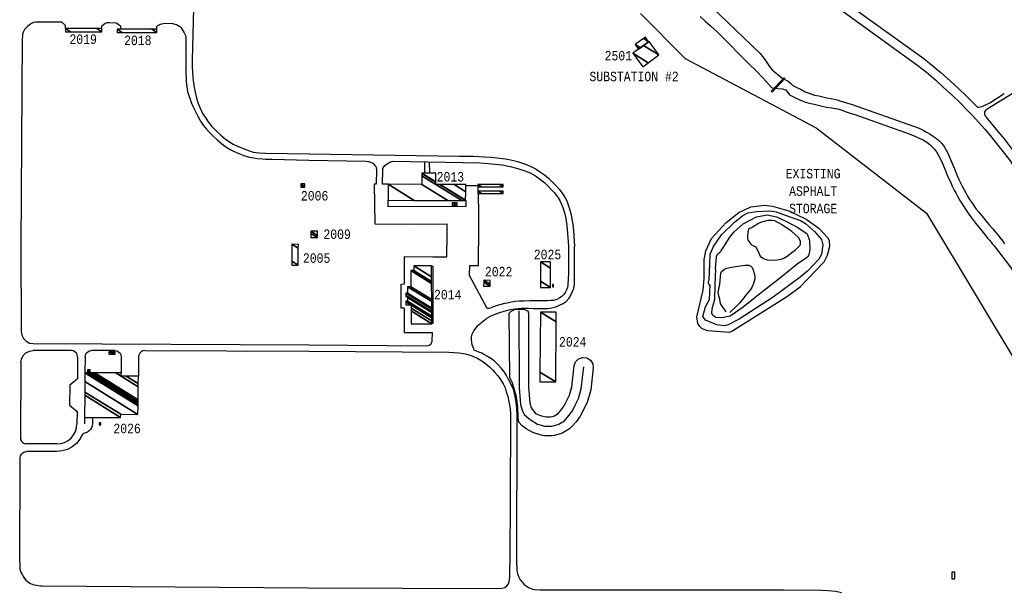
# Model space of a CAD drawing. Extents: x -0.5 to 41.9, y -0.5 to 29.8.
# Tile 116 of 128: x 5.9 to 7.7, y 12.6 to 13.6. Entities that reach past the tile are written whole.
import ezdxf
from ezdxf.enums import TextEntityAlignment as Align

# ---------------------------------------------------------------- set-up
doc = ezdxf.new("R2010")
doc.units = 0
doc.header["$MEASUREMENT"] = 0
doc.linetypes.add('DASHDOT', pattern=[1, 0.5, -0.25, 0, -0.25])
for name, color, linetype in [('11', 2, 'CONTINUOUS'), ('21', 5, 'CONTINUOUS'), ('23', 1, 'CONTINUOUS'), ('31', 2, 'DASHDOT'), ('43', 3, 'CONTINUOUS'), ('44', 1, 'CONTINUOUS')]:
    doc.layers.add(name, color=color, linetype=linetype)
doc.styles.add('MONOTXT', font='MONOTXT', dxfattribs={"height": 0.2})

msp = doc.modelspace()

# ---------------------------------------------------------------- linework, layer by layer
at = {"layer": '11'}
for p, q in [((6.6337, 13.3344), (6.6338, 13.3544)), ((6.6423, 13.3346), (6.642, 13.3542)), ((5.9186, 13.2057), (5.9192, 13.0541)), ((6.0079, 13.0199), (5.9406, 13.02)), ((5.9407, 13.0321), (6.4289, 13.0298)), ((6.0852, 13.0198), (6.0436, 13.0198)), ((6.1381, 13.0197), (6.4281, 13.0186)), ((6.019, 13.0086), (6.0187, 12.9696)), ((6.0323, 13.0085), (6.0322, 12.9804)), ((6.0962, 13.0085), (6.0961, 12.9803)), ((6.1269, 13.0083), (6.1267, 12.9746)), ((5.9187, 12.9979), (5.9178, 12.8658)), ((6.0187, 12.9696), (6.0052, 12.9585)), ((6.0052, 12.9585), (6.0049, 12.9233)), ((6.0049, 12.9233), (6.0182, 12.912)), ((6.0182, 12.912), (6.018, 12.8901)), ((6.0313, 12.9013), (6.0312, 12.8901)), ((5.9826, 12.8545), (5.9288, 12.8545)), ((5.9166, 12.6445), (5.9175, 12.8297)), ((5.9826, 12.8409), (5.9287, 12.841))]:
    msp.add_line(p, q, dxfattribs=at)
for points in [[(6.2278, 13.7649), (6.2218, 13.5344), (6.2217, 13.5238), (6.2226, 13.5118), (6.2237, 13.4984), (6.2255, 13.4861), (6.2274, 13.4778), (6.2298, 13.4673), (6.2328, 13.4573), (6.2363, 13.4493), (6.2404, 13.4398), (6.2458, 13.4316), (6.2504, 13.4248), (6.2568, 13.417), (6.2632, 13.4101), (6.2724, 13.4014), (6.2805, 13.3951), (6.288, 13.3898), (6.2946, 13.3855), (6.3019, 13.3821), (6.3093, 13.3788), (6.3166, 13.376), (6.3231, 13.3739), (6.33, 13.3715), (6.3402, 13.3701), (6.3524, 13.3698), (6.4288, 13.3683)], [(7.2793, 13.7085), (7.5166, 13.5375), (7.5268, 13.5289), (7.5467, 13.5123), (7.5698, 13.4921), (7.5906, 13.4724), (7.6105, 13.452), (7.612, 13.451), (7.6144, 13.4509), (7.6173, 13.4514), (7.621, 13.453), (7.6248, 13.4547), (7.6335, 13.4586), (7.659, 13.4755)], [(7.2697, 13.6967), (7.5064, 13.5247), (7.5218, 13.5132), (7.5381, 13.4991), (7.5512, 13.4868), (7.5671, 13.4726), (7.5807, 13.4595), (7.5925, 13.4471), (7.6028, 13.4363), (7.6136, 13.4246), (7.6251, 13.4114), (7.6366, 13.3977), (7.6471, 13.3846), (7.6572, 13.3719), (7.6695, 13.3557), (7.6835, 13.3348), (7.695, 13.3178), (7.7063, 13.3003), (7.7168, 13.2827), (7.7247, 13.2695), (7.7341, 13.2524), (7.7439, 13.2339), (7.7521, 13.2182), (7.7583, 13.2052)], [(5.9975, 13.5904), (5.9976, 13.596), (5.9919, 13.6008), (5.991, 13.6014), (5.9895, 13.6017), (5.9459, 13.6018), (5.9411, 13.601), (5.9377, 13.5996), (5.9339, 13.597), (5.9307, 13.5939), (5.9276, 13.5908), (5.9253, 13.5884), (5.9238, 13.5862), (5.9225, 13.5837), (5.9216, 13.5804), (5.9214, 13.5771), (5.9212, 13.5723), (5.9186, 13.2057)], [(6.062, 13.5904), (6.062, 13.5953), (6.0675, 13.5993), (6.0686, 13.6001), (6.0698, 13.6007), (6.0712, 13.601), (6.0732, 13.6011), (6.0755, 13.601), (6.087, 13.6007), (6.0886, 13.6002), (6.0949, 13.5952), (6.0949, 13.5891)], [(6.1594, 13.5891), (6.1595, 13.594), (6.1607, 13.5952), (6.162, 13.5964), (6.1636, 13.5972), (6.1655, 13.598), (6.1683, 13.599), (6.1705, 13.5995), (6.1729, 13.5997), (6.1872, 13.5992), (6.1911, 13.5983), (6.1939, 13.5973), (6.197, 13.5958), (6.1999, 13.5939), (6.2022, 13.5915), (6.204, 13.5888), (6.206, 13.5857), (6.2076, 13.5829), (6.2089, 13.5805), (6.2099, 13.5782), (6.2108, 13.5749), (6.2105, 13.5276), (6.2105, 13.5204), (6.2107, 13.5108), (6.211, 13.503), (6.2114, 13.4959), (6.2127, 13.4869), (6.2139, 13.4787), (6.2158, 13.4717), (6.2181, 13.4653), (6.2202, 13.4595), (6.223, 13.4528), (6.2272, 13.4445), (6.2318, 13.4351), (6.2369, 13.4264), (6.2414, 13.419), (6.2471, 13.4123), (6.2521, 13.4067), (6.2589, 13.3999), (6.2667, 13.3925), (6.2771, 13.384), (6.2835, 13.3796), (6.2891, 13.3762), (6.2952, 13.3729), (6.3047, 13.3687), (6.3132, 13.3655), (6.3235, 13.3626), (6.3307, 13.3611), (6.3372, 13.3602), (6.3455, 13.3597), (6.3517, 13.3592), (6.3582, 13.3589), (6.3633, 13.3588), (6.4282, 13.3574)], [(7.2468, 13.4794), (7.2695, 13.5032), (7.2707, 13.5018), (7.2483, 13.4777), (7.2468, 13.4794)], [(7.6733, 13.4749), (7.6289, 13.4477), (7.6258, 13.4453), (7.6244, 13.4427), (7.6241, 13.4406), (7.6243, 13.4382), (7.6256, 13.4359), (7.6272, 13.4336), (7.645, 13.4118), (7.659, 13.3947), (7.6717, 13.3785), (7.6957, 13.3446), (7.7109, 13.3209), (7.7255, 13.2986), (7.7397, 13.2745), (7.7513, 13.2534), (7.768, 13.2212), (7.7764, 13.205)], [(6.4288, 13.3683), (6.6947, 13.3645), (6.7198, 13.364), (6.7392, 13.3632), (6.7513, 13.3624), (6.7619, 13.3613), (6.7715, 13.3604), (6.7799, 13.3589), (6.7906, 13.3566), (6.7974, 13.3549), (6.8063, 13.3521), (6.8147, 13.3488), (6.8234, 13.3449), (6.8308, 13.341), (6.8385, 13.3362), (6.8456, 13.331), (6.8524, 13.3251), (6.8649, 13.313), (6.8717, 13.3056), (6.878, 13.2971), (6.8818, 13.2907), (6.8849, 13.2849), (6.8868, 13.2798), (6.8894, 13.2726), (6.8922, 13.2625), (6.8935, 13.2566), (6.8947, 13.2493), (6.8956, 13.243), (6.8967, 13.2324), (6.8973, 13.2238), (6.8984, 13.2045)], [(6.4282, 13.3574), (6.5293, 13.3555), (6.5337, 13.3546), (6.5378, 13.3534), (6.5416, 13.3516), (6.5437, 13.3498), (6.5453, 13.348), (6.5468, 13.3457), (6.5475, 13.3437), (6.548, 13.3409), (6.5475, 13.3144), (6.544, 13.3144), (6.5452, 13.2444), (6.6082, 13.2436), (6.6726, 13.2441), (6.6726, 13.2059)], [(6.5689, 13.3144), (6.559, 13.3144), (6.5593, 13.34), (6.5595, 13.3426), (6.5611, 13.3455), (6.5631, 13.3478), (6.565, 13.3493), (6.5671, 13.3508), (6.5698, 13.3525), (6.573, 13.354), (6.5759, 13.3551), (6.5778, 13.3556), (6.7311, 13.3523), (6.7458, 13.3513), (6.7589, 13.3502), (6.7705, 13.3487), (6.7848, 13.3462), (6.7984, 13.3427), (6.8107, 13.3385), (6.8203, 13.3346), (6.8295, 13.3295), (6.8386, 13.3229), (6.846, 13.3169), (6.8513, 13.3118), (6.8575, 13.3053), (6.8631, 13.2991), (6.8684, 13.2924), (6.8727, 13.2856), (6.8751, 13.2806), (6.8778, 13.2736), (6.8813, 13.2619), (6.8831, 13.2537), (6.8845, 13.2454), (6.8854, 13.2348), (6.8877, 13.2048)], [(6.7062, 13.3124), (6.7276, 13.3124), (6.7278, 13.2859), (6.7284, 13.2737), (6.7284, 13.2621), (6.7286, 13.2055)], [(6.706, 13.2856), (6.706, 13.2749), (6.5686, 13.2747), (6.5688, 13.2861)], [(6.4289, 13.0298), (6.6363, 13.0283), (6.6395, 13.0286), (6.6418, 13.0293), (6.6434, 13.0305), (6.6448, 13.0319), (6.6457, 13.0336), (6.6464, 13.0356), (6.6465, 13.0368), (6.647, 13.051), (6.5979, 13.0511), (6.5975, 13.0949), (6.5916, 13.0947), (6.5915, 13.1377), (6.5976, 13.1378), (6.5979, 13.1862), (6.6481, 13.1859), (6.6592, 13.1859), (6.6726, 13.1859), (6.6726, 13.2059)], [(6.8877, 13.2048), (6.8882, 13.1563), (6.8869, 13.1371), (6.8863, 13.1318), (6.8845, 13.1274), (6.8822, 13.1226), (6.8794, 13.1191), (6.8765, 13.116), (6.8727, 13.1132), (6.8673, 13.1105), (6.8613, 13.1088), (6.8568, 13.1083), (6.8508, 13.108), (6.8445, 13.108), (6.8278, 13.1081), (6.8188, 13.1081), (6.8095, 13.1076), (6.8015, 13.1071), (6.7933, 13.1065), (6.7864, 13.1053), (6.7792, 13.1041), (6.7747, 13.1031), (6.7683, 13.1014), (6.7615, 13.0994), (6.7534, 13.0966), (6.7498, 13.0952), (6.7467, 13.0944), (6.7452, 13.0941), (6.7439, 13.0944), (6.7127, 13.1527), (6.7131, 13.1708), (6.7286, 13.1708), (6.7286, 13.2055)], [(6.7965, 12.6388), (6.7969, 12.9054), (6.7964, 12.9177), (6.7952, 12.928), (6.7941, 12.9355), (6.7922, 12.9439), (6.7904, 12.9508), (6.7876, 12.9569), (6.7846, 12.9632), (6.7818, 12.9688), (6.7782, 12.9754), (6.7747, 12.9813), (6.7695, 12.9882), (6.7637, 12.9944), (6.7568, 13.0011), (6.7514, 13.0052), (6.7447, 13.0096), (6.7395, 13.0124), (6.7344, 13.015), (6.7293, 13.017), (6.7212, 13.0206), (6.7202, 13.0228), (6.7193, 13.0256), (6.7177, 13.0299), (6.7166, 13.0347), (6.7161, 13.0391), (6.7164, 13.0443), (6.7177, 13.0487), (6.7206, 13.0547), (6.7245, 13.0602), (6.7277, 13.064), (6.7316, 13.0678), (6.7375, 13.0727), (6.7436, 13.077), (6.7511, 13.0813), (6.7582, 13.0844), (6.7662, 13.0875), (6.7743, 13.0899), (6.7826, 13.0918), (6.7927, 13.0935), (6.8048, 13.095), (6.8103, 13.0952), (6.8168, 13.0949), (6.8254, 13.0946), (6.8444, 13.0942), (6.8517, 13.0944), (6.8583, 13.0953), (6.8637, 13.0966), (6.8683, 13.0983), (6.8723, 13.1001), (6.8787, 13.1031), (6.8839, 13.107), (6.8884, 13.1119), (6.8917, 13.117), (6.8947, 13.1234), (6.8971, 13.1296), (6.8983, 13.1376), (6.8988, 13.1479), (6.8987, 13.1559), (6.8987, 13.1597), (6.8984, 13.2045)], [(6.6459, 13.1696), (6.6476, 13.1696), (6.6477, 13.0676), (6.6457, 13.0676)], [(5.9192, 13.0541), (5.9202, 13.0473), (5.9232, 13.0412), (5.9279, 13.0363), (5.934, 13.0331), (5.9407, 13.0321)], [(5.9187, 12.9979), (5.9198, 13.0047), (5.9229, 13.0109), (5.9278, 13.0158), (5.9339, 13.0189), (5.9406, 13.02)], [(6.019, 13.0086), (6.0184, 13.0121), (6.0169, 13.0152), (6.0144, 13.0177), (6.0114, 13.0193), (6.0079, 13.0199)], [(6.0323, 13.0085), (6.0329, 13.012), (6.0345, 13.0152), (6.037, 13.0177), (6.0401, 13.0193), (6.0436, 13.0198)], [(6.0852, 13.0198), (6.0886, 13.0192), (6.0917, 13.0176), (6.0942, 13.0151), (6.0957, 13.012), (6.0962, 13.0085)], [(6.1381, 13.0197), (6.1346, 13.0191), (6.1315, 13.0175), (6.129, 13.015), (6.1274, 13.0118), (6.1269, 13.0083)], [(6.4281, 13.0186), (6.6764, 13.0172), (6.694, 13.0158), (6.7059, 13.014), (6.7172, 13.0104), (6.7272, 13.0058), (6.7346, 13.0016), (6.7417, 12.9966), (6.7481, 12.9911), (6.7534, 12.9859), (6.7578, 12.9811), (6.7631, 12.9751), (6.7677, 12.9684), (6.7721, 12.9611), (6.7756, 12.9535), (6.7778, 12.9469), (6.7804, 12.9384), (6.7826, 12.9289), (6.7841, 12.9207), (6.7851, 12.9096), (6.7855, 12.8937), (6.7839, 12.6405)], [(6.0455, 12.9012), (6.0454, 12.8901), (6.045, 12.8866), (6.0439, 12.8832), (6.0421, 12.8801), (6.0397, 12.8775), (6.0369, 12.8754), (6.0337, 12.874), (6.0315, 12.8735), (6.0299, 12.8728), (6.0285, 12.8717), (6.0273, 12.8704), (6.0261, 12.8686), (6.0248, 12.866), (6.0231, 12.8628), (6.017, 12.8553), (6.0096, 12.8492), (6.0012, 12.8447), (5.992, 12.8419), (5.9826, 12.8409)], [(5.9826, 12.8545), (5.9895, 12.8552), (5.9961, 12.8572), (6.0022, 12.8605), (6.0075, 12.8649), (6.0119, 12.8703), (6.0152, 12.8764), (6.0173, 12.8831), (6.018, 12.8901)], [(5.9178, 12.8658), (5.9183, 12.8623), (5.9198, 12.8592), (5.9223, 12.8567), (5.9254, 12.8551), (5.9288, 12.8545)], [(5.9175, 12.8297), (5.9181, 12.8332), (5.9197, 12.8363), (5.9222, 12.8388), (5.9253, 12.8404), (5.9287, 12.841)], [(5.9166, 12.6445), (5.9167, 12.6399), (5.9167, 12.6365), (5.9169, 12.6328), (5.918, 12.6296), (5.9194, 12.626), (5.921, 12.623), (5.9231, 12.619), (5.9252, 12.616), (5.9277, 12.6133), (5.9305, 12.6109), (5.933, 12.6088), (5.936, 12.6071), (5.9397, 12.6056), (5.9431, 12.6046), (5.9468, 12.6039), (5.9499, 12.6033), (5.9529, 12.6031), (5.9556, 12.6031), (6.4273, 12.5994)], [(6.4273, 12.5994), (6.7613, 12.5982), (6.7701, 12.599), (6.7754, 12.6003), (6.7791, 12.603), (6.7815, 12.6067), (6.7829, 12.6108), (6.7834, 12.6136), (6.7839, 12.6182), (6.784, 12.6218), (6.7839, 12.6405)], [(6.7965, 12.6388), (6.7967, 12.6297), (6.7981, 12.6222), (6.8, 12.6182), (6.8027, 12.6135), (6.8066, 12.6088), (6.8096, 12.6055), (6.8131, 12.6029), (6.8174, 12.6003), (6.8205, 12.5986), (6.8242, 12.5972), (6.8279, 12.5965), (6.8371, 12.596), (7.2684, 12.5961)], [(7.2684, 12.5961), (7.3366, 12.5952), (7.3467, 12.5949), (7.3609, 12.5933), (7.3712, 12.5914)]]:
    msp.add_lwpolyline(points, dxfattribs=at)
at = {"layer": '21'}
msp.add_lwpolyline([(7.5667, 12.6275), (7.5712, 12.6275), (7.5712, 12.6149), (7.5667, 12.6149), (7.5667, 12.6275)], dxfattribs=at)
at = {"layer": '31'}
msp.add_lwpolyline([(7.0151, 13.6168), (7.0942, 13.5376), (7.0942, 13.5376), (7.3261, 13.4142), (7.3261, 13.4142), (7.5215, 13.2632), (7.5215, 13.2632), (7.8798, 12.6656), (7.8798, 12.6656), (8.3489, 12.3914), (8.3489, 12.3914), (8.4725, 12.3741), (8.4725, 12.3741), (8.7569, 12.1786), (8.7569, 12.1786), (9.024, 12.0673), (9.024, 12.0673), (9.1866, 11.8826)], dxfattribs=at)
at = {"layer": '43'}
for points in [[(7.1729, 13.0516), (7.1348, 13.0548), (7.1248, 13.0582), (7.1203, 13.0623), (7.1168, 13.068), (7.1152, 13.0796), (7.1262, 13.1269), (7.128, 13.1471), (7.1283, 13.1812), (7.1312, 13.1963), (7.1413, 13.2183), (7.1671, 13.2469), (7.1897, 13.2646), (7.2108, 13.2742), (7.2351, 13.2772), (7.2488, 13.2755), (7.2779, 13.2675), (7.3087, 13.2525), (7.3312, 13.2364), (7.3472, 13.2193), (7.3491, 13.2144), (7.3501, 13.2042), (7.3458, 13.188), (7.3398, 13.1767)], [(7.1369, 13.1454), (7.1379, 13.173), (7.1389, 13.1906), (7.1446, 13.2043), (7.1588, 13.2248), (7.1816, 13.2471), (7.1967, 13.2593), (7.2054, 13.2638), (7.2215, 13.2661), (7.2442, 13.2674), (7.2553, 13.2656), (7.2729, 13.2594), (7.2984, 13.25), (7.3076, 13.2448), (7.3236, 13.2305), (7.3355, 13.2167), (7.3379, 13.2073), (7.3355, 13.1901), (7.3312, 13.1816), (7.3108, 13.1607), (7.298, 13.1498), (7.2504, 13.1146), (7.1902, 13.0752), (7.1707, 13.0652), (7.1642, 13.0639), (7.1507, 13.0657), (7.1307, 13.0738), (7.1255, 13.0804), (7.1307, 13.0975), (7.1374, 13.1104), (7.1384, 13.1365)], [(7.1483, 13.1649), (7.1498, 13.1867), (7.1516, 13.1905), (7.1563, 13.1945), (7.1583, 13.1967), (7.1735, 13.221), (7.1805, 13.2295), (7.1968, 13.2443), (7.2206, 13.2567), (7.2396, 13.2605), (7.2562, 13.2567), (7.2724, 13.249), (7.2938, 13.2376), (7.3104, 13.2267), (7.3142, 13.2148), (7.3152, 13.1986), (7.3135, 13.1894), (7.3109, 13.1853), (7.2928, 13.173), (7.2667, 13.1516), (7.2182, 13.114), (7.1973, 13.0969), (7.174, 13.0807), (7.1593, 13.0778), (7.1487, 13.0787), (7.1436, 13.0821), (7.1414, 13.086), (7.1422, 13.094), (7.1469, 13.1107), (7.1474, 13.1363), (7.1488, 13.1649)], [(7.2835, 13.1934), (7.289, 13.1977), (7.2971, 13.2058), (7.2983, 13.2082), (7.2985, 13.2134), (7.2952, 13.22), (7.2833, 13.231), (7.2648, 13.2433), (7.2529, 13.2495), (7.2488, 13.2505), (7.2405, 13.25), (7.2296, 13.2475), (7.2244, 13.2452), (7.213, 13.2376), (7.2107, 13.2369), (7.2076, 13.2359), (7.2068, 13.2348), (7.2058, 13.2315)], [(7.2054, 13.2305), (7.2049, 13.22), (7.2049, 13.2186), (7.2056, 13.2158), (7.207, 13.2132), (7.2106, 13.2081), (7.2116, 13.2072), (7.2139, 13.2057), (7.2189, 13.2034), (7.2206, 13.2015), (7.2253, 13.1915), (7.2274, 13.1873)], [(7.2274, 13.1873), (7.2329, 13.1832), (7.2359, 13.1818), (7.2393, 13.1808), (7.2463, 13.1801), (7.2571, 13.1808), (7.2644, 13.182), (7.2678, 13.1831), (7.2752, 13.1872), (7.2835, 13.1934)], [(7.3398, 13.1767), (7.2976, 13.1322)], [(7.1672, 13.0885), (7.1588, 13.1002), (7.1572, 13.1034), (7.1555, 13.1107), (7.1534, 13.1186), (7.1531, 13.1225), (7.1555, 13.1373), (7.1578, 13.1568), (7.159, 13.1597), (7.164, 13.1639), (7.1681, 13.1657), (7.1764, 13.1677), (7.1883, 13.1692), (7.2001, 13.1711), (7.2071, 13.1712), (7.2106, 13.1696), (7.213, 13.1671), (7.2154, 13.1611), (7.2177, 13.1511), (7.2175, 13.147), (7.2154, 13.1387), (7.2126, 13.1318), (7.2106, 13.1287), (7.2016, 13.1178), (7.1911, 13.1045), (7.1854, 13.0983), (7.1736, 13.0871)], [(7.1383, 13.1354), (7.1372, 13.1368), (7.1362, 13.138), (7.1359, 13.1387), (7.1355, 13.1397), (7.1355, 13.1403), (7.1356, 13.1415), (7.1365, 13.1441), (7.1369, 13.1454)], [(7.2979, 13.1324), (7.2737, 13.1147), (7.1772, 13.0537)], [(6.7828, 13.0859), (6.7856, 13.0888), (6.7924, 13.0924), (6.7986, 13.0931), (6.8085, 13.0932), (6.8157, 13.0904), (6.8173, 13.086), (6.8173, 12.955), (6.8195, 12.9274), (6.8215, 12.9198), (6.8249, 12.914), (6.8301, 12.908), (6.8402, 12.9044), (6.8485, 12.9027), (6.8562, 12.9027), (6.8629, 12.9044), (6.8697, 12.9085), (6.8755, 12.9152), (6.8804, 12.922), (6.8898, 12.9409), (6.8938, 12.9555), (6.8981, 12.9928), (6.9006, 12.9999), (6.9059, 13.0052), (6.913, 13.0077), (6.9204, 13.0068), (6.9268, 13.0028), (6.9308, 12.9965), (6.9316, 12.989), (6.9272, 12.9504), (6.9208, 12.9277), (6.9085, 12.9034), (6.9015, 12.8937), (6.8935, 12.8845), (6.8895, 12.8811), (6.8782, 12.8743), (6.8736, 12.8723), (6.8623, 12.8695), (6.8582, 12.869), (6.8462, 12.869), (6.8418, 12.8696), (6.8285, 12.8732), (6.8239, 12.8753), (6.8129, 12.8814), (6.8061, 12.8866), (6.8, 12.8927), (6.7988, 12.9015), (6.7982, 12.9209), (6.796, 12.9378), (6.7888, 12.9623), (6.784, 12.972), (6.7828, 13.0859)], [(6.8, 13.0904), (6.8004, 12.9543), (6.8028, 12.9245), (6.8057, 12.914), (6.8093, 12.9064), (6.8185, 12.8987), (6.833, 12.8895), (6.8462, 12.8858), (6.8582, 12.8858), (6.8695, 12.8887), (6.8807, 12.8955), (6.8888, 12.9048), (6.8948, 12.9132), (6.9004, 12.9241), (6.9056, 12.935), (6.9104, 12.9523), (6.9148, 12.9909)], [(7.1818, 13.0566), (7.1803, 13.0556), (7.1783, 13.0543), (7.1773, 13.0538), (7.1755, 13.053), (7.1718, 13.0517)]]:
    msp.add_lwpolyline(points, dxfattribs=at)
at = {"layer": '44'}
for points in [[(6.9991, 13.7667), (7.0103, 13.7551), (7.0218, 13.7447), (7.0398, 13.7279), (7.0537, 13.7147), (7.0711, 13.6975), (7.0931, 13.6757), (7.1086, 13.661), (7.1123, 13.6575), (7.1151, 13.6544), (7.1334, 13.6276), (7.1363, 13.6294), (7.1441, 13.6217), (7.1461, 13.6233), (7.1507, 13.6198), (7.1549, 13.616), (7.2269, 13.5459), (7.2352, 13.5356), (7.2439, 13.5229), (7.2487, 13.5175), (7.2656, 13.503), (7.2682, 13.501)], [(7.1209, 13.6117), (7.1301, 13.6036), (7.139, 13.5954), (7.1511, 13.5844), (7.1587, 13.5768), (7.1731, 13.5626), (7.19, 13.5451), (7.2068, 13.5286), (7.2221, 13.5136), (7.2306, 13.504), (7.2383, 13.496), (7.2474, 13.4862), (7.2513, 13.4849), (7.266, 13.4836), (7.2724, 13.482)], [(7.2682, 13.501), (7.2767, 13.4974), (7.2816, 13.493), (7.2852, 13.4897), (7.2886, 13.4877), (7.2933, 13.4851), (7.2996, 13.4821), (7.3069, 13.4785), (7.3138, 13.4756), (7.3186, 13.4739), (7.3233, 13.4726), (7.3311, 13.4709), (7.3379, 13.4694), (7.3452, 13.4679), (7.3529, 13.4664), (7.3581, 13.4653), (7.3633, 13.4638), (7.3681, 13.4625), (7.3741, 13.4606), (7.3798, 13.4589), (7.39, 13.456), (7.5083, 13.4136), (7.5154, 13.4105), (7.5218, 13.407), (7.528, 13.4034), (7.5341, 13.3994), (7.5391, 13.3957), (7.5432, 13.392), (7.5486, 13.3868), (7.5537, 13.38), (7.5593, 13.3696), (7.5641, 13.3584), (7.571, 13.3421), (7.5754, 13.331), (7.579, 13.3231), (7.5822, 13.3159), (7.5845, 13.3111), (7.5875, 13.3056), (7.591, 13.2992), (7.594, 13.2934), (7.5977, 13.2875), (7.6029, 13.2802), (7.6097, 13.2705), (7.6139, 13.2649), (7.6199, 13.2578), (7.6274, 13.2488), (7.6325, 13.2428), (7.639, 13.2353), (7.6436, 13.2298), (7.6478, 13.2247), (7.6519, 13.2195), (7.6564, 13.2136), (7.6595, 13.2092)], [(7.2724, 13.482), (7.2791, 13.4732), (7.284, 13.4705), (7.2907, 13.4673), (7.2972, 13.4643), (7.3018, 13.4621), (7.3076, 13.4599), (7.3115, 13.4587), (7.3228, 13.4561), (7.3344, 13.4532), (7.3444, 13.4512), (7.3532, 13.4498), (7.3639, 13.448), (7.3708, 13.4462), (7.3778, 13.4436), (7.3844, 13.4413), (7.3949, 13.4378), (7.4906, 13.4036), (7.5007, 13.3997), (7.5076, 13.3968), (7.5162, 13.3927), (7.522, 13.3893), (7.5274, 13.3851), (7.5317, 13.3809), (7.5359, 13.3764), (7.539, 13.3719), (7.5428, 13.3656), (7.5487, 13.3541), (7.5559, 13.3369), (7.559, 13.329), (7.5632, 13.3198), (7.567, 13.3113), (7.5706, 13.3041), (7.5738, 13.2981), (7.5772, 13.292), (7.5819, 13.2842), (7.5865, 13.2767), (7.5919, 13.2684), (7.5967, 13.2617), (7.6029, 13.2529), (7.6082, 13.2453), (7.6135, 13.239), (7.6194, 13.2321), (7.6242, 13.2262), (7.6267, 13.2232), (7.6297, 13.2192), (7.6329, 13.2153), (7.6359, 13.2116), (7.638, 13.2091), (7.6411, 13.2052)], [(7.6411, 13.2052), (7.6701, 13.1677), (7.6823, 13.1488), (7.6967, 13.1259), (7.7122, 13.0994), (7.7234, 13.0803), (7.7385, 13.0514), (7.7959, 12.9449), (7.8736, 12.8065), (7.8849, 12.7891), (7.8946, 12.7733), (7.9238, 12.7286), (7.9557, 12.6794), (7.9739, 12.6547), (7.983, 12.6433)]]:
    msp.add_lwpolyline(points, dxfattribs=at)

# ---------------------------------------------------------------- texts
at = {"layer": '23', "style": 'MONOTXT', "width": 0.833333}
for s, height, p in [('2019', 0.01684, (6.029, 13.5716)), ('2018', 0.01684, (6.1257, 13.5695)), ('2501', 0.01684, (6.9762, 13.5423)), ('SUBSTATION #2', 0.016843, (7.004, 13.5055)), ('2013', 0.01684, (6.6789, 13.3278)), ('EXISTING', 0.01684, (7.3209, 13.3333)), ('2006', 0.01684, (6.4386, 13.2941)), ('ASPHALT', 0.01684, (7.3209, 13.3024)), ('STORAGE', 0.01684, (7.3209, 13.2715)), ('2009', 0.01684, (6.4784, 13.226)), ('2005', 0.01684, (6.4422, 13.1837)), ('2025', 0.01684, (6.8508, 13.19)), ('2022', 0.01684, (6.7643, 13.1597)), ('2014', 0.01684, (6.6742, 13.119)), ('2024', 0.01684, (6.8954, 13.0353)), ('2026', 0.01684, (6.1067, 12.8818))]:
    msp.add_text(s, height=height, dxfattribs=at).set_placement(p, align=Align.MIDDLE)

# ---------------------------------------------------------------- meshes
at = {"layer": '21'}
mesh = msp.add_polyface(dxfattribs=at)
corners = [(5.9975, 13.5848), (5.9975, 13.5904), (6.0065, 13.5848), (5.9975, 13.5904), (6.053, 13.5904), (6.062, 13.5848), (6.062, 13.5904)]
mesh.append_faces([[corners[k] for k in face] for face in [(0, 0, 2, 3), (1, 2, 5, 4), (4, 5, 6, 6)]], dxfattribs={"vtx0": -1, "vtx2": -1})
mesh = msp.add_polyface(dxfattribs=at)
corners = [(6.0892, 13.5835), (6.0892, 13.5891), (6.0982, 13.5835), (6.0892, 13.5891), (6.1503, 13.5891), (6.1594, 13.5835), (6.1594, 13.5891)]
mesh.append_faces([[corners[k] for k in face] for face in [(0, 0, 2, 3), (1, 2, 5, 4), (4, 5, 6, 6)]], dxfattribs={"vtx0": -1, "vtx2": -1})
mesh = msp.add_polyface(dxfattribs=at)
corners = [(7.0193, 13.5228), (7.0291, 13.5298), (7.0019, 13.5467), (7.048, 13.5436), (7.0209, 13.5604), (7.048, 13.5436), (7.0306, 13.5675)]
mesh.append_faces([[corners[k] for k in face] for face in [(0, 0, 1, 2), (2, 1, 3, 4), (4, 5, 6, 6)]], dxfattribs={"vtx0": -1, "vtx2": -1})
mesh = msp.add_polyface(dxfattribs=at)
corners = [(7.012, 13.554), (7.0062, 13.5621), (7.0154, 13.5564), (7.0062, 13.5621), (7.0207, 13.5725), (7.0298, 13.5668), (7.0241, 13.5749)]
mesh.append_faces([[corners[k] for k in face] for face in [(0, 0, 2, 3), (1, 2, 5, 4), (4, 5, 6, 6)]], dxfattribs={"vtx0": -1, "vtx2": -1})
mesh = msp.add_polyface(dxfattribs=at)
corners = [(6.5688, 13.2862), (6.6148, 13.286), (6.5689, 13.3144), (6.6743, 13.2857), (6.6284, 13.3142), (6.6989, 13.2856), (6.6285, 13.3293), (6.653, 13.3141), (6.7059, 13.2856), (6.6285, 13.3336), (6.653, 13.3184), (6.66, 13.314), (6.7059, 13.2856), (6.6285, 13.3341), (6.653, 13.3189), (6.6609, 13.314), (6.7059, 13.2861), (6.6531, 13.334), (6.6855, 13.3139), (6.706, 13.3012), (6.706, 13.3138)]
mesh.append_faces([[corners[k] for k in face] for face in [(0, 0, 1, 2), (2, 1, 3, 4), (4, 3, 5, 6), (6, 7, 10, 9), (7, 5, 8, 11), (9, 10, 14, 13), (11, 12, 16, 15), (13, 14, 17, 17), (15, 16, 19, 18), (18, 19, 20, 20)]], dxfattribs={"vtx0": -1, "vtx2": -1})
mesh = msp.add_polyface(dxfattribs=at)
corners = [(6.4143, 13.3092), (6.4211, 13.3091), (6.4143, 13.3134), (6.4143, 13.315), (6.4211, 13.3108), (6.4143, 13.315), (6.4212, 13.315)]
mesh.append_faces([[corners[k] for k in face] for face in [(0, 0, 1, 2), (2, 1, 4, 5), (3, 4, 6, 6)]], dxfattribs={"vtx0": -1, "vtx2": -1})
mesh = msp.add_polyface(dxfattribs=at)
corners = [(6.7277, 13.31), (6.734, 13.31), (6.7277, 13.314), (6.7726, 13.31), (6.7663, 13.314), (6.7726, 13.314), (6.7726, 13.314)]
mesh.append_faces([[corners[k] for k in face] for face in [(0, 0, 1, 2), (2, 1, 3, 4), (4, 3, 6, 5)]], dxfattribs={"vtx0": -1, "vtx2": -1})
mesh = msp.add_polyface(dxfattribs=at)
corners = [(6.7277, 13.2983), (6.734, 13.2983), (6.7277, 13.3022), (6.7726, 13.2983), (6.7663, 13.3022), (6.7726, 13.3022), (6.7726, 13.3022)]
mesh.append_faces([[corners[k] for k in face] for face in [(0, 0, 1, 2), (2, 1, 3, 4), (4, 3, 6, 5)]], dxfattribs={"vtx0": -1, "vtx2": -1})
mesh = msp.add_polyface(dxfattribs=at)
corners = [(6.6823, 13.2769), (6.6895, 13.2769), (6.6823, 13.2814), (6.6907, 13.2769), (6.6834, 13.2814), (6.6907, 13.2814), (6.6907, 13.2814)]
mesh.append_faces([[corners[k] for k in face] for face in [(0, 0, 1, 2), (2, 1, 3, 4), (4, 3, 6, 5)]], dxfattribs={"vtx0": -1, "vtx2": -1})
mesh = msp.add_polyface(dxfattribs=at)
corners = [(6.4319, 13.22), (6.4436, 13.22), (6.4319, 13.2273), (6.4436, 13.2239), (6.4319, 13.2312), (6.4436, 13.2312), (6.4436, 13.2312)]
mesh.append_faces([[corners[k] for k in face] for face in [(0, 0, 1, 2), (2, 1, 3, 4), (4, 3, 6, 5)]], dxfattribs={"vtx0": -1, "vtx2": -1})
mesh = msp.add_polyface(dxfattribs=at)
corners = [(6.3982, 13.1712), (6.4095, 13.1712), (6.3983, 13.1781), (6.3984, 13.2081), (6.4097, 13.2011), (6.3984, 13.2081), (6.4098, 13.208)]
mesh.append_faces([[corners[k] for k in face] for face in [(0, 0, 1, 2), (2, 1, 4, 5), (3, 4, 6, 6)]], dxfattribs={"vtx0": -1, "vtx2": -1})
mesh = msp.add_polyface(dxfattribs=at)
corners = [(6.8382, 13.1314), (6.8561, 13.1314), (6.8382, 13.1426), (6.8382, 13.1769), (6.8561, 13.1658), (6.8382, 13.1769), (6.8561, 13.1769)]
mesh.append_faces([[corners[k] for k in face] for face in [(0, 0, 1, 2), (2, 1, 4, 5), (3, 4, 6, 6)]], dxfattribs={"vtx0": -1, "vtx2": -1})
mesh = msp.add_polyface(dxfattribs=at)
corners = [(6.6093, 13.0673), (6.6458, 13.0674), (6.6093, 13.09), (6.6458, 13.0724), (6.6093, 13.095), (6.6002, 13.1007), (6.6458, 13.078), (6.6093, 13.1007), (6.6002, 13.1063), (6.6458, 13.0789), (6.6002, 13.1072), (6.6458, 13.0806), (6.6029, 13.1072), (6.6458, 13.0873), (6.6029, 13.1139), (6.6002, 13.1155), (6.6458, 13.0889), (6.6029, 13.1155), (6.6002, 13.1172), (6.6458, 13.0933), (6.6002, 13.1216), (6.6458, 13.0951), (6.603, 13.1216), (6.6458, 13.1065), (6.603, 13.133), (6.6458, 13.1101), (6.6087, 13.133), (6.6457, 13.1388), (6.6087, 13.1617), (6.6457, 13.1422), (6.6141, 13.1617), (6.6457, 13.1503), (6.6141, 13.1698), (6.6457, 13.1699), (6.6457, 13.1699)]
mesh.append_faces([[corners[k] for k in face] for face in [(0, 0, 1, 2), (2, 1, 3, 4), (5, 5, 7, 8), (4, 3, 6, 7), (8, 6, 9, 10), (10, 9, 11, 12), (12, 11, 13, 14), (15, 15, 17, 18), (14, 13, 16, 17), (18, 16, 19, 20), (20, 19, 21, 22), (22, 21, 23, 24), (24, 23, 25, 26), (26, 25, 27, 28), (28, 27, 29, 30), (30, 29, 31, 32), (32, 31, 34, 33)]], dxfattribs={"vtx0": -1, "vtx2": -1})
mesh = msp.add_polyface(dxfattribs=at)
corners = [(6.7378, 13.1342), (6.7495, 13.134), (6.7379, 13.1412), (6.7495, 13.1372), (6.7379, 13.1444), (6.7496, 13.1442), (6.7496, 13.1442)]
mesh.append_faces([[corners[k] for k in face] for face in [(0, 0, 1, 2), (2, 1, 3, 4), (4, 3, 6, 5)]], dxfattribs={"vtx0": -1, "vtx2": -1})
mesh = msp.add_polyface(dxfattribs=at)
corners = [(6.8596, 13.1325), (6.8613, 13.1325), (6.8596, 13.1335), (6.8596, 13.137), (6.8613, 13.1359), (6.8596, 13.137), (6.8613, 13.137)]
mesh.append_faces([[corners[k] for k in face] for face in [(0, 0, 1, 2), (2, 1, 4, 5), (3, 4, 6, 6)]], dxfattribs={"vtx0": -1, "vtx2": -1})
mesh = msp.add_polyface(dxfattribs=at)
corners = [(6.8374, 12.9646), (6.8654, 12.9644), (6.8375, 12.9817), (6.8382, 13.0881), (6.8661, 13.0707), (6.8382, 13.0881), (6.8662, 13.0879)]
mesh.append_faces([[corners[k] for k in face] for face in [(0, 0, 1, 2), (2, 1, 4, 5), (3, 4, 6, 6)]], dxfattribs={"vtx0": -1, "vtx2": -1})
mesh = msp.add_polyface(dxfattribs=at)
corners = [(6.0746, 13.0133), (6.0746, 13.0178), (6.0819, 13.0133), (6.0746, 13.0178), (6.0784, 13.0178), (6.0857, 13.0133), (6.0857, 13.0178)]
mesh.append_faces([[corners[k] for k in face] for face in [(0, 0, 2, 3), (1, 2, 5, 4), (4, 5, 6, 6)]], dxfattribs={"vtx0": -1, "vtx2": -1})
mesh = msp.add_polyface(dxfattribs=at)
corners = [(6.0313, 12.9013), (6.0953, 12.9012), (6.0317, 12.9407), (6.0954, 12.9069), (6.0317, 12.9463), (6.126, 12.9068), (6.0319, 12.9652), (6.1262, 12.922), (6.0321, 12.9803), (6.1262, 12.9247), (6.0365, 12.9803), (6.1262, 12.9276), (6.0365, 12.9832), (6.0413, 12.9803), (6.1262, 12.9298), (6.0366, 12.9854), (6.0413, 12.9825), (6.0448, 12.9803), (6.1263, 12.9327), (6.0413, 12.9854), (6.0495, 12.9803), (6.096, 12.9746), (6.1265, 12.9557), (6.0869, 12.9803), (6.096, 12.9746), (6.1052, 12.9746), (6.1265, 12.9614), (6.0961, 12.9802), (6.1267, 12.9746)]
mesh.append_faces([[corners[k] for k in face] for face in [(0, 0, 1, 2), (2, 1, 3, 4), (4, 3, 5, 6), (6, 5, 7, 8), (8, 7, 9, 10), (10, 9, 11, 12), (12, 13, 16, 15), (13, 11, 14, 17), (15, 16, 19, 19), (17, 14, 18, 20), (20, 18, 22, 23), (23, 21, 27, 27), (24, 22, 26, 25), (25, 26, 28, 28)]], dxfattribs={"vtx0": -1, "vtx2": -1})
mesh = msp.add_polyface(dxfattribs=at)
corners = [(6.0574, 12.8884), (6.0604, 12.8884), (6.0574, 12.8903), (6.0574, 12.8915), (6.0604, 12.8896), (6.0574, 12.8915), (6.0604, 12.8915)]
mesh.append_faces([[corners[k] for k in face] for face in [(0, 0, 1, 2), (2, 1, 4, 5), (3, 4, 6, 6)]], dxfattribs={"vtx0": -1, "vtx2": -1})

doc.saveas('drawing.dxf')
